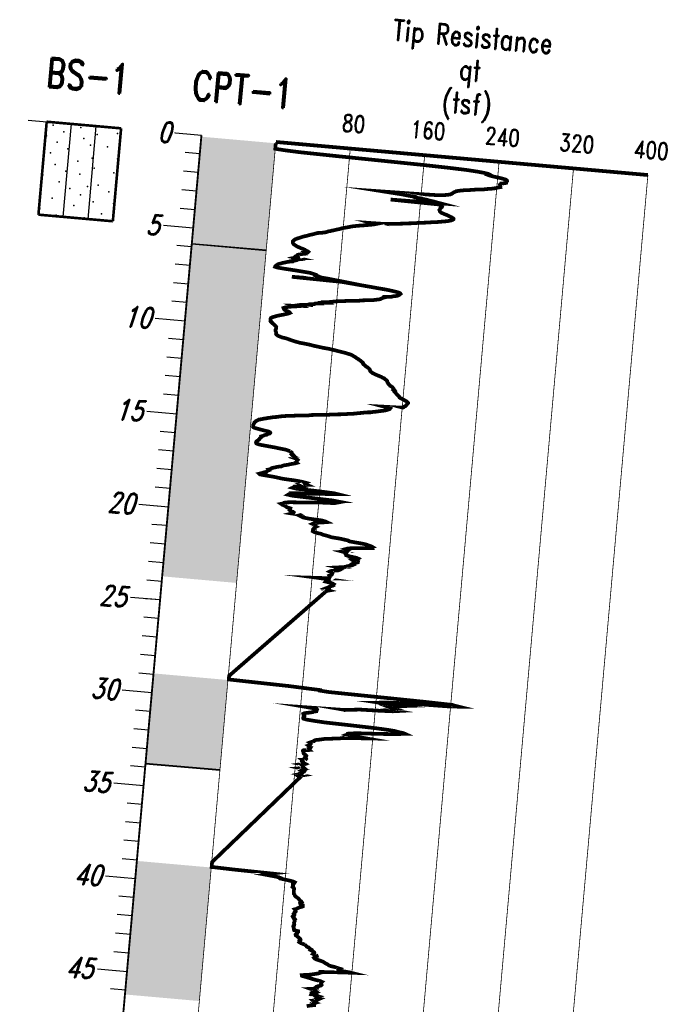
# Model space of a CAD drawing. Header units: feet. Extents: x 1584871 to 2197648, y 451737 to 1226340.
# Tile 4 of 40: x 2195946 to 2195981, y 453873 to 453925. Entities that reach past the tile are written whole.
import ezdxf
from ezdxf.enums import TextEntityAlignment as Align

# ---------------------------------------------------------------- set-up
doc = ezdxf.new("R2010")
doc.units = ezdxf.units.FT
doc.header["$LTSCALE"] = 0.5
doc.header["$MEASUREMENT"] = 0
doc.linetypes.add('SOLID', pattern=[0])
doc.layers.add('BS-1', color=1, linetype='SOLID')
doc.layers.add('CPT-1', color=4, linetype='SOLID')
doc.styles.add('ROMAND', font='romand', dxfattribs={"height": 1})

# ---------------------------------------------------------------- blocks, each defined once
blk = doc.blocks.new('BS1')
at = {"layer": 'BS-1', "color": 7, "linetype": 'SOLID'}
for points in [[(-3, 0), (-2, 0)], [(-0.667, -5), (-0.667, 0)], [(0.667, -5), (0.667, 0)]]:
    blk.add_lwpolyline(points, dxfattribs=at)
at = {"layer": 'BS-1', "color": 7, "linetype": 'SOLID', "const_width": 0.14}
for points in [[(-2, 0), (-2, -5)], [(-2, 0), (2, 0)], [(2, -5), (2, 0)], [(-2, -5), (2, -5)]]:
    blk.add_lwpolyline(points, dxfattribs=at)
at = {"layer": 'BS-1', "color": 7}
for p in [(-1.647, -0.15), (-1.047, -0.45), (-0.147, -0.15), (0.752, -0.45), (1.83, -0.3), (-1.947, -0.75), (-1.348, -1.05), (0.059, -0.723), (0.453, -1.05), (1.353, -1.05), (-0.747, -1.35), (-1.647, -1.65), (-0.147, -1.95), (0.604, -1.732), (1.953, -1.65), (-1.348, -2.25), (-0.747, -2.55), (0.752, -2.25), (1.816, -2.414), (-1.947, -2.85), (-1.047, -3.15), (0.018, -2.645), (1.053, -3.15), (-0.448, -3.45), (0.481, -3.273), (1.652, -3.45), (-1.348, -4.05), (0.153, -3.75), (0.863, -4.05), (1.953, -4.05), (-1.947, -4.65), (-0.147, -4.35), (1.353, -4.65), (-1.047, -4.95), (0.453, -4.95)]:
    blk.add_point(p, dxfattribs=at)
at = {"layer": 'BS-1', "color": 7, "style": 'ROMAND', "width": 0.78}
blk.add_text('BS-1', height=1.581, dxfattribs=at).set_placement((0, 1.853), align=Align.CENTER)
blk = doc.blocks.new('CPT1')
at = {"layer": 'CPT-1', "color": 7, "linetype": 'SOLID'}
for points in [[(-0.001, 0), (-1.601, 0)], [(0, 0), (-0.8, 0)], [(0, 0), (-0.8, 0)], [(0, -1), (-0.8, -1)], [(0, -1), (-0.8, -1)], [(0, -2), (-0.8, -2)], [(0, -2), (-0.8, -2)], [(0, -3), (-0.8, -3)], [(0, -3), (-0.8, -3)], [(0, -4), (-0.8, -4)], [(0, -4), (-0.8, -4)], [(-0.001, -5), (-1.601, -5)], [(0, -5), (-0.8, -5)], [(0, -5), (-0.8, -5)], [(0, -6), (-0.8, -6)], [(0, -6), (-0.8, -6)], [(-0.008, -5.83), (-0.008, -5.843), (3.992, -5.843), (3.992, -5.83), (-0.008, -5.83)], [(0, -7), (-0.8, -7)], [(0, -7), (-0.8, -7)], [(0, -8), (-0.8, -8)], [(0, -8), (-0.8, -8)], [(0, -9), (-0.8, -9)], [(0, -9), (-0.8, -9)], [(-0.001, -10), (-1.601, -10)], [(0, -10), (-0.8, -10)], [(0, -10), (-0.8, -10)], [(0, -11), (-0.8, -11)], [(0, -11), (-0.8, -11)], [(0, -12), (-0.8, -12)], [(0, -12), (-0.8, -12)], [(0, -13), (-0.8, -13)], [(0, -13), (-0.8, -13)], [(0, -14), (-0.8, -14)], [(0, -14), (-0.8, -14)], [(-0.001, -15), (-1.601, -15)], [(0, -15), (-0.8, -15)], [(0, -15), (-0.8, -15)], [(0, -16), (-0.8, -16)], [(0, -16), (-0.8, -16)], [(0, -17), (-0.8, -17)], [(0, -17), (-0.8, -17)], [(0, -18), (-0.8, -18)], [(0, -18), (-0.8, -18)], [(0, -19), (-0.8, -19)], [(0, -19), (-0.8, -19)], [(-0.001, -20), (-1.601, -20)], [(0, -20), (-0.8, -20)], [(0, -20), (-0.8, -20)], [(0, -21), (-0.8, -21)], [(0, -21), (-0.8, -21)], [(0, -22), (-0.8, -22)], [(0, -22), (-0.8, -22)], [(0, -23), (-0.8, -23)], [(0, -23), (-0.8, -23)], [(0, -24), (-0.8, -24)], [(0, -24), (-0.8, -24)], [(-0.001, -25), (-1.601, -25)], [(0, -25), (-0.8, -25)], [(0, -25), (-0.8, -25)], [(0, -26), (-0.8, -26)], [(0, -26), (-0.8, -26)], [(0, -27), (-0.8, -27)], [(0, -27), (-0.8, -27)], [(0, -28), (-0.8, -28)], [(0, -28), (-0.8, -28)], [(0, -29), (-0.8, -29)], [(0, -29), (-0.8, -29)], [(-0.001, -30), (-1.601, -30)], [(0, -30), (-0.8, -30)], [(0, -30), (-0.8, -30)], [(0, -31), (-0.8, -31)], [(0, -31), (-0.8, -31)], [(0, -32), (-0.8, -32)], [(0, -32), (-0.8, -32)], [(0, -33), (-0.8, -33)], [(0, -33), (-0.8, -33)], [(0, -34), (-0.8, -34)], [(0, -34), (-0.8, -34)], [(-0.008, -33.789), (-0.008, -33.809), (3.992, -33.809), (3.992, -33.789), (-0.008, -33.789)], [(-0.001, -35), (-1.601, -35)], [(0, -35), (-0.8, -35)], [(0, -35), (-0.8, -35)], [(0, -36), (-0.8, -36)], [(0, -36), (-0.8, -36)], [(0, -37), (-0.8, -37)], [(0, -37), (-0.8, -37)], [(0, -38), (-0.8, -38)], [(0, -38), (-0.8, -38)], [(0, -39), (-0.8, -39)], [(0, -39), (-0.8, -39)], [(-0.001, -40), (-1.601, -40)], [(0, -40), (-0.8, -40)], [(0, -40), (-0.8, -40)], [(0, -41), (-0.8, -41)], [(0, -41), (-0.8, -41)], [(0, -42), (-0.8, -42)], [(0, -42), (-0.8, -42)], [(0, -43), (-0.8, -43)], [(0, -43), (-0.8, -43)], [(0, -44), (-0.8, -44)], [(0, -44), (-0.8, -44)], [(-0.001, -45), (-1.601, -45)], [(0, -45), (-0.8, -45)], [(0, -45), (-0.8, -45)], [(0, -46), (-0.8, -46)], [(0, -46), (-0.8, -46)]]:
    blk.add_lwpolyline(points, dxfattribs=at)
for points, const_width in [([(-0.008, 0), (-0.008, -97.65)], 0.1), ([(3.992, 0), (23.992, 0)], 0.2), ([(3.992, 0), (3.992, -97.65)], 0.04), ([(7.992, 0), (7.992, -97.65)], 0.04), ([(11.992, 0), (11.992, -97.65)], 0.04), ([(15.992, 0), (15.992, -97.65)], 0.04), ([(19.992, 0), (19.992, -97.65)], 0.04), ([(23.992, 0), (23.992, -97.65)], 0.04)]:
    blk.add_lwpolyline(points, dxfattribs=dict(at, const_width=const_width))
at = {"layer": 'CPT-1', "color": 244, "linetype": 'SOLID', "const_width": 0.2}
for points in [[(3.995, -0.072), (3.995, -0.105), (3.995, -0.135), (3.995, -0.167), (3.995, -0.2), (3.994, -0.233), (3.994, -0.266), (3.995, -0.302), (3.995, -0.335), (3.995, -0.367), (4.478, -0.4), (5.3, -0.433), (7.118, -0.463), (9.501, -0.495), (11.928, -0.528), (13.408, -0.561), (14.359, -0.594), (14.919, -0.63), (15.241, -0.663), (15.479, -0.696), (15.55, -0.728), (15.495, -0.761), (15.611, -0.791), (15.839, -0.823), (16.087, -0.856), (16.287, -0.889), (16.439, -0.922), (16.501, -0.958), (16.511, -0.991), (16.472, -1.024), (16.471, -1.056), (16.473, -1.089), (16.382, -1.119), (16.201, -1.152), (16.193, -1.184), (16.149, -1.217), (16.165, -1.25), (16.172, -1.286), (16.141, -1.319), (16.161, -1.352), (16.033, -1.385), (15.966, -1.417), (15.835, -1.447), (15.692, -1.48), (15.468, -1.512), (15.313, -1.545), (14.98, -1.578), (14.763, -1.614), (14.553, -1.647), (14.29, -1.68), (14.111, -1.713), (13.957, -1.745), (13.842, -1.775), (13.799, -1.808), (13.725, -1.841), (13.69, -1.873), (13.656, -1.906), (13.605, -1.942), (13.537, -1.975), (13.397, -2.008), (13.204, -2.041), (12.913, -2.073), (11.802, -2.103), (10.036, -2.136), (10.511, -2.169), (10.988, -2.201), (11.271, -2.234), (11.689, -2.27), (11.691, -2.303), (12.023, -2.336), (12.306, -2.369), (12.489, -2.402), (12.692, -2.431), (12.869, -2.464), (13.061, -2.497), (10.385, -2.53), (12.933, -2.562), (13.13, -2.598), (13.15, -2.631), (13.169, -2.664), (13.155, -2.697), (13.114, -2.73), (13.08, -2.759), (13.068, -2.792), (13.066, -2.825), (13.042, -2.858), (13.06, -2.89), (13.065, -2.927), (13.096, -2.959), (13.137, -2.992), (13.248, -3.025), (13.342, -3.058), (13.456, -3.087), (13.541, -3.12), (13.628, -3.153), (13.719, -3.186), (13.783, -3.219), (13.834, -3.255), (13.832, -3.287), (13.789, -3.32), (13.735, -3.353), (13.615, -3.386), (13.512, -3.415), (13.327, -3.448), (13.139, -3.481), (12.958, -3.514), (12.689, -3.547), (12.464, -3.583), (12.217, -3.615), (11.951, -3.648), (11.769, -3.681), (11.47, -3.714), (11.273, -3.743), (10.995, -3.776), (10.768, -3.809), (10.178, -3.862), (9.508, -3.875), (9.698, -3.911), (9.586, -3.944), (9.409, -3.976), (9.221, -4.009), (9.027, -4.042), (8.84, -4.072), (8.668, -4.104), (8.495, -4.137), (8.369, -4.17), (8.273, -4.203), (8.128, -4.239), (8.007, -4.272), (7.898, -4.304), (7.837, -4.337), (7.717, -4.37), (7.614, -4.4), (7.534, -4.432), (7.411, -4.465), (7.32, -4.498), (7.192, -4.531), (7.129, -4.567), (7.019, -4.6), (6.857, -4.633), (6.639, -4.665), (6.547, -4.698), (6.474, -4.728), (6.382, -4.761), (6.269, -4.793), (6.179, -4.826), (6.103, -4.859), (5.988, -4.895), (5.886, -4.928), (5.815, -4.961), (5.738, -4.993), (5.656, -5.026), (5.582, -5.056), (5.517, -5.089), (5.469, -5.121), (5.426, -5.154), (5.399, -5.187), (5.368, -5.223), (5.369, -5.256), (5.372, -5.289), (5.385, -5.322), (5.412, -5.354), (5.443, -5.384), (5.507, -5.417), (5.563, -5.449), (5.63, -5.482), (5.731, -5.515), (5.836, -5.551), (5.949, -5.584), (6.055, -5.617), (6.083, -5.65), (6.202, -5.682), (6.246, -5.712), (6.22, -5.745), (6.015, -5.778), (6.06, -5.83), (5.983, -5.843), (5.856, -5.876), (5.714, -5.912), (5.714, -5.945), (5.652, -5.978), (5.702, -6.011), (5.716, -6.04), (5.606, -6.073), (5.838, -6.106), (5.586, -6.138), (5.702, -6.171), (5.525, -6.204), (5.559, -6.24), (5.381, -6.286), (5.393, -6.306), (5.21, -6.339), (5.12, -6.368), (5.008, -6.401), (4.901, -6.434), (4.825, -6.467), (4.724, -6.499), (4.664, -6.532), (4.63, -6.568), (4.589, -6.601), (4.553, -6.634), (4.543, -6.667), (4.665, -6.696), (5.083, -6.729), (5.609, -6.762), (6.068, -6.795), (6.446, -6.827), (6.6, -6.86), (6.738, -6.896), (6.726, -6.929), (6.874, -6.962), (6.956, -6.995), (7.089, -7.024), (7.493, -7.057), (7.798, -7.09), (5.486, -7.123), (8.138, -7.156), (8.543, -7.188), (8.973, -7.224), (9.374, -7.257), (9.771, -7.29), (10.117, -7.323), (10.49, -7.352), (10.796, -7.385), (11.041, -7.418), (11.225, -7.451), (11.334, -7.484), (11.361, -7.516), (11.319, -7.552), (11.296, -7.585), (11.24, -7.618), (11.143, -7.651), (10.988, -7.68), (10.901, -7.713), (10.531, -7.746), (10.543, -7.779), (10.448, -7.812), (10.38, -7.844), (10.342, -7.881), (10.25, -7.913), (10.09, -7.946), (9.942, -7.979), (9.667, -8.009), (9.396, -8.041), (9.105, -8.094), (8.989, -8.107), (8.591, -8.14), (8.365, -8.173), (8.07, -8.209), (7.833, -8.241), (7.758, -8.274), (7.468, -8.307), (7.529, -8.337), (7.147, -8.369), (7.171, -8.402), (6.857, -8.435), (6.822, -8.468), (6.599, -8.501), (6.615, -8.537), (6.13, -8.57), (5.992, -8.602), (6.083, -8.635), (5.635, -8.665), (5.728, -8.698), (5.512, -8.73), (5.362, -8.763), (5.262, -8.796), (5.186, -8.829), (5.202, -8.865), (5.225, -8.898), (5.269, -8.93), (5.363, -8.963), (5.464, -8.993), (5.528, -9.026), (5.558, -9.058), (5.498, -9.091), (5.404, -9.124), (5.29, -9.157), (5.179, -9.193), (5.052, -9.226), (4.937, -9.259), (4.847, -9.291), (4.773, -9.321), (4.683, -9.354), (4.617, -9.386), (4.566, -9.419), (4.554, -9.452), (4.547, -9.485), (4.554, -9.521), (4.563, -9.554), (4.554, -9.587), (4.574, -9.619), (4.64, -9.649), (4.652, -9.682), (4.707, -9.715), (4.749, -9.747), (4.799, -9.78), (4.824, -9.813), (4.871, -9.849), (4.894, -9.882), (4.892, -9.915), (4.895, -9.948), (4.887, -9.977), (4.871, -10.01), (4.869, -10.043), (4.871, -10.075), (4.884, -10.108), (4.901, -10.141), (4.911, -10.177), (4.914, -10.21), (4.912, -10.243), (4.931, -10.276), (4.979, -10.305), (5.035, -10.338), (5.132, -10.371), (5.248, -10.404), (5.476, -10.436), (5.602, -10.469), (5.739, -10.505), (5.869, -10.538), (6.034, -10.571), (6.21, -10.604), (6.514, -10.633), (6.788, -10.666), (6.974, -10.699), (7.239, -10.732), (7.483, -10.764), (7.848, -10.797), (8.088, -10.833), (8.289, -10.866), (8.497, -10.899), (8.698, -10.932), (8.837, -10.961), (8.991, -10.994), (9.086, -11.027), (9.144, -11.06), (9.221, -11.093), (9.278, -11.125), (9.329, -11.161), (9.417, -11.194), (9.456, -11.227), (9.52, -11.26), (9.57, -11.289), (9.6, -11.322), (9.666, -11.355), (9.696, -11.388), (9.692, -11.421), (9.719, -11.453), (9.782, -11.49), (9.828, -11.522), (9.862, -11.555), (9.934, -11.588), (9.982, -11.617), (10.026, -11.65), (10.057, -11.683), (10.089, -11.716), (10.104, -11.749), (10.107, -11.782), (10.155, -11.818), (10.209, -11.85), (10.252, -11.883), (10.343, -11.916), (10.429, -11.946), (10.521, -11.978), (10.635, -12.011), (10.736, -12.044), (10.805, -12.077), (10.901, -12.11), (10.935, -12.146), (10.998, -12.178), (11.038, -12.211), (11.072, -12.244), (11.076, -12.274), (11.09, -12.306), (11.121, -12.339), (11.139, -12.372), (11.163, -12.405), (11.211, -12.438), (11.243, -12.474), (11.318, -12.507), (11.376, -12.539), (11.396, -12.572), (11.434, -12.602), (11.458, -12.635), (11.439, -12.667), (11.507, -12.7), (11.535, -12.733), (11.511, -12.769), (11.557, -12.802), (11.582, -12.835), (11.607, -12.867), (11.637, -12.9), (11.677, -12.93), (11.715, -12.963), (11.751, -12.995), (11.792, -13.028), (11.805, -13.061), (11.884, -13.097), (11.971, -13.13), (12.05, -13.163), (12.106, -13.196), (12.195, -13.228), (12.239, -13.258), (12.278, -13.291), (12.28, -13.323), (12.258, -13.356), (12.224, -13.389), (12.205, -13.425), (12.184, -13.458), (12.159, -13.491), (12.087, -13.524), (12.069, -13.556), (12.007, -13.586), (11.045, -13.619), (11.242, -13.652), (11.356, -13.684), (11.335, -13.717), (11.252, -13.753), (11.179, -13.786), (11.088, -13.819), (10.928, -13.852), (10.767, -13.885), (10.656, -13.914), (10.476, -13.947), (10.351, -13.98), (10.053, -14.012), (9.918, -14.045), (9.715, -14.081), (9.549, -14.114), (9.374, -14.147), (9.112, -14.18), (8.909, -14.213), (8.64, -14.242), (8.34, -14.275), (8.116, -14.308), (7.874, -14.341), (7.473, -14.373), (7.183, -14.409), (7.033, -14.442), (6.651, -14.475), (6.386, -14.508), (6.17, -14.541), (5.883, -14.57), (5.691, -14.603), (5.493, -14.636), (5.398, -14.669), (5.166, -14.701), (5.034, -14.738), (4.888, -14.77), (4.776, -14.803), (4.632, -14.836), (4.539, -14.869), (4.407, -14.898), (4.369, -14.931), (4.312, -14.964), (4.252, -14.997), (4.232, -15.03), (4.184, -15.066), (4.173, -15.098), (4.164, -15.131), (4.15, -15.164), (4.141, -15.197), (4.124, -15.226), (4.136, -15.259), (4.136, -15.292), (4.134, -15.325), (4.188, -15.358), (4.372, -15.394), (4.564, -15.427), (4.752, -15.459), (4.983, -15.492), (5.06, -15.525), (5.077, -15.554), (5.056, -15.587), (4.964, -15.62), (4.889, -15.673), (4.82, -15.686), (4.745, -15.722), (4.702, -15.755), (4.607, -15.787), (4.616, -15.82), (4.597, -15.853), (4.551, -15.883), (4.535, -15.915), (4.524, -15.948), (4.482, -15.981), (4.46, -16.014), (4.408, -16.05), (4.37, -16.083), (4.364, -16.115), (4.361, -16.148), (4.378, -16.181), (4.457, -16.211), (4.625, -16.243), (4.998, -16.276), (5.362, -16.309), (5.629, -16.342), (5.973, -16.378), (6.1, -16.411), (6.227, -16.444)], [(6.227, -16.444), (6.269, -16.476), (6.315, -16.509), (6.318, -16.539), (6.306, -16.572), (6.384, -16.604), (6.422, -16.637), (6.383, -16.67), (6.426, -16.706), (6.509, -16.739), (6.435, -16.772), (6.567, -16.804), (6.621, -16.837), (6.659, -16.867), (6.632, -16.9), (6.633, -16.932), (6.607, -16.965), (6.579, -16.998), (6.63, -17.034), (6.542, -17.067), (6.416, -17.1), (6.289, -17.133), (6.202, -17.165), (6.084, -17.195), (5.943, -17.228), (5.886, -17.261), (5.834, -17.293), (5.652, -17.326), (5.537, -17.362), (5.425, -17.395), (5.322, -17.428), (5.301, -17.461), (5.251, -17.493), (5.152, -17.523), (5.181, -17.556), (5.117, -17.589), (5.08, -17.621), (5.062, -17.654), (4.934, -17.69), (4.876, -17.723), (4.77, -17.756), (4.678, -17.789), (4.721, -17.822), (5.022, -17.851), (5.453, -17.884), (5.735, -17.917), (5.972, -17.949), (6.654, -17.982), (7.012, -18.018), (7.202, -18.051), (7.141, -18.084), (7.167, -18.117), (7.263, -18.15), (6.953, -18.179), (7.021, -18.212), (7.083, -18.245), (6.869, -18.278), (6.613, -18.31), (6.583, -18.346), (6.526, -18.379), (6.737, -18.412), (7.967, -18.445), (8.757, -18.478), (8.941, -18.507), (8.608, -18.54), (8.009, -18.573), (7.653, -18.606), (7.019, -18.638), (6.556, -18.675), (6.588, -18.707), (6.364, -18.74), (6.32, -18.773), (6.557, -18.806), (7.577, -18.835), (8.707, -18.868), (9.027, -18.901), (8.782, -18.934), (8.964, -18.967), (8.836, -19.003), (8.116, -19.035), (7.72, -19.068), (7.269, -19.101), (6.917, -19.134), (6.499, -19.163), (6.223, -19.196), (6.135, -19.229), (6.105, -19.262), (5.991, -19.295), (6.054, -19.331), (6.151, -19.364), (6.237, -19.396), (6.282, -19.429), (6.368, -19.462), (6.505, -19.491), (6.499, -19.524), (6.506, -19.557), (6.486, -19.59), (6.551, -19.623), (6.652, -19.659), (6.702, -19.692), (6.691, -19.724), (6.599, -19.757), (7.068, -19.79), (7.126, -19.82), (7.071, -19.852), (7.159, -19.885), (7.23, -19.918), (7.531, -19.951), (8.227, -19.987), (8.426, -20.02), (8.512, -20.052), (8.319, -20.085), (8.07, -20.118), (7.985, -20.148), (7.812, -20.18), (7.755, -20.213), (7.844, -20.246), (7.896, -20.279), (7.879, -20.315), (7.962, -20.348), (7.9, -20.381), (7.873, -20.413), (7.881, -20.446), (7.865, -20.476), (7.815, -20.509), (7.817, -20.541), (7.822, -20.574), (7.812, -20.607), (7.89, -20.643), (8.043, -20.676), (8.29, -20.709), (8.361, -20.741), (8.561, -20.774), (8.704, -20.804), (8.817, -20.837), (9.271, -20.869), (9.522, -20.902), (9.747, -20.935), (9.799, -20.971), (10.165, -21.004), (10.556, -21.037), (10.761, -21.07), (10.864, -21.102), (10.998, -21.132), (11.067, -21.165), (10.987, -21.198), (11.015, -21.23), (10.706, -21.263), (10.308, -21.299), (9.935, -21.332), (9.744, -21.365), (9.657, -21.398), (9.794, -21.43), (9.746, -21.46), (9.689, -21.493), (9.736, -21.526), (9.522, -21.558), (9.713, -21.591), (9.699, -21.627), (9.661, -21.66), (9.683, -21.693), (9.697, -21.726), (9.814, -21.759), (10.025, -21.788), (10.272, -21.821), (10.368, -21.854), (10.331, -21.886), (10.261, -21.919), (10.059, -21.955), (10.116, -21.988), (10.367, -22.021), (10.363, -22.054), (10.271, -22.087), (10.156, -22.116), (10.088, -22.149), (10.046, -22.182), (10.109, -22.215), (10.05, -22.247), (9.931, -22.283), (9.799, -22.316), (9.744, -22.349), (9.572, -22.382), (9.337, -22.415), (9.559, -22.444), (9.512, -22.477), (9.354, -22.51), (9.418, -22.543), (9.352, -22.575), (9.128, -22.612), (8.96, -22.644), (8.907, -22.677), (8.999, -22.71), (9.024, -22.743), (9.051, -22.772), (9.037, -22.805), (9.026, -22.838), (8.992, -22.871), (8.903, -22.904), (8.925, -22.94), (8.931, -22.972), (8.907, -23.005), (8.905, -23.038), (8.331, -23.071), (8.936, -23.1), (8.885, -23.133), (8.814, -23.166), (8.761, -23.199), (8.737, -23.232), (8.982, -23.268), (9.11, -23.301), (9.176, -23.333), (9.149, -23.366), (9.163, -23.399), (9.114, -23.428), (9.012, -23.461), (8.955, -23.494), (8.956, -23.527), (8.838, -23.56), (8.766, -23.596), (8.698, -23.629), (8.787, -23.661), (8.949, -23.694), (8.826, -23.727), (4.035, -28.72), (4.035, -28.753), (4.033, -28.786), (4.035, -28.822), (4.038, -28.855), (4.038, -28.888), (4.04, -28.917), (5.614, -28.95), (7.261, -28.983), (8.066, -29.016), (8.947, -29.049), (8.948, -29.081), (9.447, -29.114), (12.222, -29.15), (14.602, -29.183), (16.082, -29.216), (16.199, -29.245), (16.416, -29.278), (16.003, -29.311), (13.9, -29.344), (12.959, -29.377), (12.516, -29.409), (12.182, -29.442), (12.752, -29.478), (13.462, -29.511), (13.193, -29.544), (12.95, -29.573), (12.644, -29.606), (12.762, -29.639), (12.868, -29.672), (13.05, -29.705), (12.913, -29.738), (12.75, -29.77), (13.168, -29.806), (12.934, -29.839), (12.208, -29.872), (11.177, -29.902), (10.883, -29.934), (10.617, -29.967), (10.219, -30), (8.461, -30.033), (8.863, -30.066), (8.885, -30.098), (8.86, -30.135), (8.857, -30.2), (8.712, -30.23), (8.671, -30.262), (8.533, -30.295), (8.365, -30.328), (8.228, -30.361), (8.171, -30.394), (8.186, -30.427), (8.234, -30.463), (8.242, -30.509), (8.226, -30.528), (8.194, -30.558), (8.19, -30.591), (8.185, -30.623), (8.199, -30.656), (8.374, -30.689), (8.797, -30.722), (9.351, -30.755), (10.952, -30.791), (12.142, -30.823), (12.81, -30.856), (13.168, -30.886), (13.321, -30.919), (13.599, -30.951), (13.694, -30.984), (13.411, -31.017), (13.076, -31.05), (12.683, -31.083), (12.164, -31.119), (11.55, -31.152), (11.094, -31.184), (10.846, -31.214), (10.644, -31.247), (10.643, -31.28), (10.576, -31.312), (10.735, -31.345), (11.247, -31.378), (11.645, -31.411), (11.121, -31.447), (10.802, -31.48), (10.359, -31.512), (10.205, -31.542), (9.909, -31.575), (9.692, -31.608), (9.409, -31.64), (9.267, -31.673), (9.122, -31.706), (8.952, -31.739), (8.881, -31.775), (8.869, -31.808), (8.799, -31.841), (8.717, -31.87), (8.647, -31.903), (8.705, -31.936), (8.71, -31.969), (8.689, -32.001), (8.68, -32.034), (8.601, -32.067), (8.665, -32.103), (8.735, -32.136), (8.72, -32.169), (8.681, -32.198), (8.625, -32.231), (8.644, -32.264), (8.68, -32.297), (8.369, -32.329), (8.331, -32.362), (8.333, -32.395), (8.353, -32.431), (8.365, -32.464), (8.366, -32.497), (8.387, -32.526), (8.457, -32.559), (8.491, -32.592), (8.533, -32.625), (8.525, -32.657), (8.474, -32.69), (8.459, -32.723), (8.504, -32.759), (8.534, -32.792), (8.512, -32.825), (8.316, -32.854), (8.362, -32.887), (8.374, -32.92), (8.333, -32.953), (8.352, -32.986), (8.419, -33.018), (8.495, -33.051), (8.283, -33.1), (8.425, -33.12), (8.362, -33.153), (8.397, -33.182), (8.419, -33.215), (8.406, -33.248), (8.454, -33.281), (8.264, -33.314), (8.502, -33.346), (8.42, -33.379), (8.364, -33.415), (8.506, -33.448), (8.49, -33.481), (8.415, -33.511), (8.407, -33.543), (8.315, -33.576), (8.332, -33.609), (8.226, -33.642), (8.456, -33.675), (8.324, -33.707), (8.194, -33.743), (8.27, -33.789), (8.297, -33.809), (4.011, -38.743), (4.011, -38.793), (4.011, -38.812), (4.011, -38.845), (4.012, -38.878), (4.012, -38.907), (4.012, -38.94), (4.012, -38.973), (4.012, -39.006), (5.168, -39.039), (7.221, -39.072), (7.054, -39.104), (7.212, -39.14), (7.018, -39.173), (7.361, -39.206), (7.611, -39.236), (7.739, -39.268), (7.737, -39.301), (8.02, -39.334), (8.241, -39.367), (8.443, -39.4), (8.519, -39.432), (8.503, -39.469), (8.464, -39.501), (8.418, -39.534), (8.419, -39.564), (8.446, -39.596), (8.454, -39.629), (8.442, -39.662), (8.423, -39.695), (8.472, -39.728), (8.507, -39.761), (8.517, -39.797), (8.51, -39.829), (8.502, -39.862), (8.511, -39.892), (8.513, -39.925), (8.516, -39.957), (8.516, -39.99), (8.523, -40.023), (8.527, -40.056), (8.567, -40.089), (8.574, -40.125), (8.598, -40.157), (8.633, -40.19), (8.694, -40.22), (8.743, -40.253), (8.791, -40.285), (8.826, -40.318), (8.845, -40.351), (8.883, -40.384), (8.948, -40.417), (8.978, -40.453), (8.933, -40.486), (8.899, -40.518), (8.912, -40.548), (8.994, -40.581), (9.055, -40.614), (9.063, -40.646), (9.062, -40.679), (9.004, -40.712), (8.881, -40.745), (8.833, -40.781), (8.764, -40.814), (8.726, -40.846), (8.639, -40.876), (8.669, -40.909), (8.709, -40.942), (8.709, -40.974), (8.679, -41.007), (8.64, -41.04), (8.632, -41.073), (8.612, -41.109), (8.653, -41.142), (8.656, -41.175), (8.645, -41.204), (8.597, -41.237), (8.567, -41.27), (8.587, -41.302), (8.614, -41.335), (8.671, -41.368), (8.702, -41.401), (8.675, -41.437), (8.691, -41.47), (8.7, -41.503), (8.687, -41.532), (8.678, -41.565), (8.667, -41.598), (8.676, -41.631), (8.687, -41.663), (8.695, -41.696), (8.693, -41.729), (8.649, -41.765), (8.647, -41.798), (8.656, -41.831), (8.671, -41.86), (8.692, -41.893), (8.693, -41.926), (8.689, -41.959), (8.706, -41.991), (8.926, -42.024), (8.928, -42.057), (8.861, -42.093), (8.87, -42.126), (8.878, -42.159), (8.846, -42.188), (8.808, -42.221), (8.817, -42.254), (8.888, -42.287), (8.919, -42.32), (8.979, -42.352), (9.019, -42.385), (9.071, -42.421), (9.088, -42.454), (9.042, -42.487), (9.035, -42.516), (9.076, -42.549), (9.09, -42.582), (9.061, -42.615), (9.127, -42.648), (9.235, -42.68), (9.345, -42.713)], [(9.345, -42.713), (9.401, -42.749), (9.44, -42.782), (9.475, -42.815), (9.567, -42.844), (9.606, -42.877), (9.645, -42.91), (9.713, -42.943), (9.688, -42.976), (9.76, -43.009), (9.818, -43.041), (9.885, -43.077), (9.899, -43.11), (9.887, -43.143), (9.85, -43.173), (9.933, -43.205), (10.023, -43.238), (10.041, -43.271), (9.972, -43.304), (9.936, -43.337), (9.901, -43.369), (9.936, -43.406), (10.002, -43.438), (10.139, -43.471), (10.275, -43.501), (10.385, -43.533), (10.455, -43.566), (10.519, -43.599), (10.589, -43.632), (10.674, -43.665), (10.711, -43.698), (10.839, -43.734), (11.049, -43.766), (11.187, -43.799), (11.324, -43.829), (11.279, -43.862), (11.244, -43.894), (11.247, -43.927), (11.864, -43.98), (11.946, -43.993), (11.331, -44.026), (10.822, -44.062), (10.332, -44.094), (10.344, -44.127), (10.267, -44.157), (10.186, -44.19), (10.055, -44.222), (9.914, -44.255), (9.781, -44.288), (9.551, -44.321), (9.332, -44.354), (9.341, -44.39), (9.51, -44.423), (9.66, -44.455), (9.817, -44.485), (9.956, -44.518), (10.141, -44.551), (10.335, -44.583), (10.432, -44.616), (10.398, -44.649), (10.387, -44.682), (10.412, -44.718), (10.428, -44.751), (10.437, -44.783), (10.412, -44.813), (10.317, -44.846), (10.215, -44.879), (10.158, -44.911), (10.126, -44.944), (10.189, -44.977), (10.163, -45.01), (9.875, -45.046), (10.006, -45.079), (10.126, -45.112), (10.12, -45.141), (10.177, -45.174), (10.04, -45.207), (9.98, -45.24), (10.055, -45.272), (9.934, -45.305), (9.923, -45.338), (10.291, -45.407), (10.203, -45.44), (10.247, -45.469), (10.242, -45.518), (10.387, -45.535), (10.325, -45.568), (10.203, -45.6), (10.215, -45.633), (10.035, -45.666), (10.076, -45.702), (10.067, -45.735), (10.18, -45.768), (10.098, -45.797), (10.064, -45.83), (10.143, -45.863), (10.14, -45.896), (9.971, -45.928), (9.822, -45.961), (9.745, -45.994)]]:
    blk.add_lwpolyline(points, dxfattribs=at)
at = {"layer": 'CPT-1', "color": 134}
for points in [[(-0.008, -0.4), (-0.008, -0.072), (3.992, -0.4), (3.992, -0.072)], [(-0.008, -6.696), (-0.008, -6.634), (3.992, -6.696), (3.992, -6.634)], [(-0.008, -15.197), (-0.008, -14.964), (3.992, -15.197), (3.992, -14.964)], [(-0.008, -15.427), (-0.008, -15.358), (3.992, -15.427), (3.992, -15.358)], [(-0.008, -16.276), (-0.008, -15.755), (3.992, -16.276), (3.992, -15.755)], [(-0.008, -17.884), (-0.008, -17.556), (3.992, -17.884), (3.992, -17.556)], [(-0.008, -28.983), (-0.008, -28.95), (3.992, -28.983), (3.992, -28.95)], [(-0.008, -39.072), (-0.008, -39.039), (3.992, -39.072), (3.992, -39.039)]]:
    blk.add_solid(points, dxfattribs=at)
at = {"layer": 'CPT-1', "color": 9}
blk.add_solid([(-0.008, -2.136), (-0.008, -0.4), (3.992, -2.136), (3.992, -0.4)], dxfattribs=at)
at = {"layer": 'CPT-1', "color": 2}
for points in [[(-0.008, -2.169), (-0.008, -2.136), (3.992, -2.169), (3.992, -2.136)], [(-0.008, -2.959), (-0.008, -2.53), (3.992, -2.959), (3.992, -2.53)], [(-0.008, -3.583), (-0.008, -3.547), (3.992, -3.583), (3.992, -3.547)], [(-0.008, -5.778), (-0.008, -3.776), (3.992, -5.778), (3.992, -3.776)], [(-0.008, -7.123), (-0.008, -6.795), (3.992, -7.123), (3.992, -6.795)], [(-0.008, -8.435), (-0.008, -7.156), (3.992, -8.435), (3.992, -7.156)], [(-0.008, -14.475), (-0.008, -10.604), (3.992, -14.475), (3.992, -10.604)], [(-0.008, -19.068), (-0.008, -18.967), (3.992, -19.068), (3.992, -18.967)], [(-0.008, -21.332), (-0.008, -21.037), (3.992, -21.332), (3.992, -21.037)], [(-0.008, -21.726), (-0.008, -21.43), (3.992, -21.726), (3.992, -21.43)], [(-0.008, -21.886), (-0.008, -21.759), (3.992, -21.886), (3.992, -21.759)], [(-0.008, -23.461), (-0.008, -23.301), (3.992, -23.461), (3.992, -23.301)], [(-0.008, -23.727), (-0.008, -23.661), (3.992, -23.727), (3.992, -23.661)], [(-0.008, -29.377), (-0.008, -29.183), (3.992, -29.377), (3.992, -29.183)], [(-0.008, -29.902), (-0.008, -29.77), (3.992, -29.902), (3.992, -29.77)], [(-0.008, -31.119), (-0.008, -30.791), (3.992, -31.119), (3.992, -30.791)], [(-0.008, -31.575), (-0.008, -31.411), (3.992, -31.575), (3.992, -31.411)], [(-0.008, -33.809), (-0.008, -32.264), (3.992, -33.809), (3.992, -32.264)], [(-0.008, -41.729), (-0.008, -39.629), (3.992, -41.729), (3.992, -39.629)], [(-0.008, -42.093), (-0.008, -42.057), (3.992, -42.093), (3.992, -42.057)], [(-0.008, -43.665), (-0.008, -42.126), (3.992, -43.665), (3.992, -42.126)], [(-0.008, -44.094), (-0.008, -43.98), (3.992, -44.094), (3.992, -43.98)], [(-0.008, -46.224), (-0.008, -44.485), (3.992, -46.224), (3.992, -44.485)]]:
    blk.add_solid(points, dxfattribs=at)
at = {"layer": 'CPT-1', "color": 53}
for points in [[(-0.008, -2.53), (-0.008, -2.169), (3.992, -2.53), (3.992, -2.169)], [(-0.008, -3.547), (-0.008, -2.959), (3.992, -3.547), (3.992, -2.959)], [(-0.008, -3.776), (-0.008, -3.583), (3.992, -3.776), (3.992, -3.583)]]:
    blk.add_solid(points, dxfattribs=at)
at = {"layer": 'CPT-1', "color": 3}
for points in [[(-0.008, -5.83), (-0.008, -5.778), (3.992, -5.83), (3.992, -5.778)], [(-0.008, -6.401), (-0.008, -5.843), (3.992, -6.401), (3.992, -5.843)], [(-0.008, -6.795), (-0.008, -6.729), (3.992, -6.795), (3.992, -6.729)], [(-0.008, -7.156), (-0.008, -7.123), (3.992, -7.156), (3.992, -7.123)], [(-0.008, -9.321), (-0.008, -8.435), (3.992, -9.321), (3.992, -8.435)], [(-0.008, -10.043), (-0.008, -9.78), (3.992, -10.043), (3.992, -9.78)], [(-0.008, -10.21), (-0.008, -10.177), (3.992, -10.21), (3.992, -10.177)], [(-0.008, -10.604), (-0.008, -10.338), (3.992, -10.604), (3.992, -10.338)], [(-0.008, -14.869), (-0.008, -14.475), (3.992, -14.869), (3.992, -14.475)], [(-0.008, -15.587), (-0.008, -15.492), (3.992, -15.587), (3.992, -15.492)], [(-0.008, -17.326), (-0.008, -16.309), (3.992, -17.326), (3.992, -16.309)], [(-0.008, -18.346), (-0.008, -17.982), (3.992, -18.346), (3.992, -17.982)], [(-0.008, -18.638), (-0.008, -18.445), (3.992, -18.638), (3.992, -18.445)], [(-0.008, -18.967), (-0.008, -18.835), (3.992, -18.967), (3.992, -18.835)], [(-0.008, -21.037), (-0.008, -19.068), (3.992, -21.037), (3.992, -19.068)], [(-0.008, -21.43), (-0.008, -21.332), (3.992, -21.43), (3.992, -21.332)], [(-0.008, -21.759), (-0.008, -21.726), (3.992, -21.759), (3.992, -21.726)], [(-0.008, -23.301), (-0.008, -21.886), (3.992, -23.301), (3.992, -21.886)], [(-0.008, -23.661), (-0.008, -23.461), (3.992, -23.661), (3.992, -23.461)], [(-0.008, -29.183), (-0.008, -29.049), (3.992, -29.183), (3.992, -29.049)], [(-0.008, -29.77), (-0.008, -29.377), (3.992, -29.77), (3.992, -29.377)], [(-0.008, -30.791), (-0.008, -29.902), (3.992, -30.791), (3.992, -29.902)], [(-0.008, -31.411), (-0.008, -31.119), (3.992, -31.411), (3.992, -31.119)], [(-0.008, -32.264), (-0.008, -31.575), (3.992, -32.264), (3.992, -31.575)], [(-0.008, -39.629), (-0.008, -39.072), (3.992, -39.629), (3.992, -39.072)], [(-0.008, -42.057), (-0.008, -41.729), (3.992, -42.057), (3.992, -41.729)], [(-0.008, -42.126), (-0.008, -42.093), (3.992, -42.126), (3.992, -42.093)], [(-0.008, -43.98), (-0.008, -43.665), (3.992, -43.98), (3.992, -43.665)], [(-0.008, -44.485), (-0.008, -44.094), (3.992, -44.485), (3.992, -44.094)]]:
    blk.add_solid(points, dxfattribs=at)
at = {"layer": 'CPT-1', "color": 94}
for points in [[(-0.008, -6.634), (-0.008, -6.401), (3.992, -6.634), (3.992, -6.401)], [(-0.008, -6.729), (-0.008, -6.696), (3.992, -6.729), (3.992, -6.696)], [(-0.008, -9.78), (-0.008, -9.321), (3.992, -9.78), (3.992, -9.321)], [(-0.008, -10.177), (-0.008, -10.043), (3.992, -10.177), (3.992, -10.043)], [(-0.008, -10.338), (-0.008, -10.21), (3.992, -10.338), (3.992, -10.21)], [(-0.008, -14.964), (-0.008, -14.869), (3.992, -14.964), (3.992, -14.869)], [(-0.008, -15.492), (-0.008, -15.427), (3.992, -15.492), (3.992, -15.427)], [(-0.008, -15.755), (-0.008, -15.587), (3.992, -15.755), (3.992, -15.587)], [(-0.008, -16.309), (-0.008, -16.276), (3.992, -16.309), (3.992, -16.276)], [(-0.008, -17.556), (-0.008, -17.326), (3.992, -17.556), (3.992, -17.326)], [(-0.008, -17.982), (-0.008, -17.884), (3.992, -17.982), (3.992, -17.884)], [(-0.008, -18.445), (-0.008, -18.346), (3.992, -18.445), (3.992, -18.346)], [(-0.008, -18.835), (-0.008, -18.638), (3.992, -18.835), (3.992, -18.638)], [(-0.008, -29.049), (-0.008, -28.983), (3.992, -29.049), (3.992, -28.983)]]:
    blk.add_solid(points, dxfattribs=at)
at = {"layer": 'CPT-1', "color": 34}
blk.add_solid([(-0.008, -15.358), (-0.008, -15.197), (3.992, -15.358), (3.992, -15.197)], dxfattribs=at)
at = {"layer": 'CPT-1', "color": 7, "style": 'ROMAND', "width": 0.78}
for s, height, p in [('Tip Resistance', 1.116, (13.992, 6)), ('qt', 1.116, (13.992, 4.2)), ('CPT-1', 1.581, (1.992, 1.853)), ('(tsf)', 1.116, (13.992, 2.4)), ('80', 0.93, (8.056, 0.879)), ('160', 0.93, (12.056, 0.879)), ('240', 0.93, (16.056, 0.879)), ('320', 0.93, (20.056, 0.879)), ('400', 0.93, (24.056, 0.879))]:
    blk.add_text(s, height=height, dxfattribs=at).set_placement(p, align=Align.CENTER)
at = {"layer": 'CPT-1', "color": 7, "style": 'ROMAND', "oblique": 13, "width": 0.78}
for s, p in [('5', (-1.775, -5)), ('10', (-1.775, -10)), ('15', (-1.775, -15)), ('20', (-1.775, -20)), ('25', (-1.775, -25)), ('30', (-1.775, -30)), ('35', (-1.775, -35)), ('40', (-1.775, -40)), ('45', (-1.775, -45))]:
    blk.add_text(s, height=1.116, dxfattribs=at).set_placement(p, align=Align.MIDDLE_RIGHT)
at = {"layer": 'CPT-1', "color": 7, "insert": (-1.576, 0.558), "char_height": 1.116, "width": 0.84216, "attachment_point": 3, "style": 'ROMAND', "bg_fill": 3, "box_fill_scale": 1.1, "bg_fill_color": 256, "bg_fill_transparency": 0}
blk.add_mtext('{\\Q10;\\W0.78;0}', dxfattribs=at)

msp = doc.modelspace()

# ---------------------------------------------------------------- block references
at = {"layer": 'BS-1', "rotation": 354.9167009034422}
msp.add_blockref('BS1', (2195949.4414424, 453919.6750397), dxfattribs=at)

# ---------------------------------------------------------------- next in the draw order: block references
msp.add_blockref('CPT1', (2195955.7425323, 453919.1215613), dxfattribs=at)

doc.saveas('drawing.dxf')
